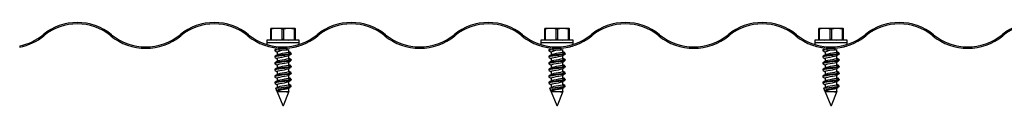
# Model space of a CAD drawing. Header units: inches. Extents: x -14.6 to 29, y 0.4 to 25.5.
# Tile 1 of 12: x -14.6 to 0.4, y 18.2 to 19.5. Entities that reach past the tile are written whole.
import ezdxf

# ---------------------------------------------------------------- set-up
doc = ezdxf.new("R2010")
doc.units = ezdxf.units.IN
doc.header["$MEASUREMENT"] = 0

msp = doc.modelspace()

# ---------------------------------------------------------------- linework, layer by layer
at = {"color": 7, "linetype": 'Continuous', "lineweight": 25}
for p, q in [((-10.80068933, 19.37241473), (-10.79915169, 19.38360907)), ((-10.79194369, 19.37241473), (-10.80068933, 19.37241473)), ((-10.80068933, 19.21380342), (-10.80068933, 19.37241473)), ((-10.7079644, 19.38360907), (-10.79915169, 19.38360907)), ((-10.79194369, 19.37241473), (-10.79194369, 19.21380342)), ((-10.52048754, 19.38360907), (-10.7079644, 19.38360907)), ((-10.60600447, 19.37241473), (-10.62398511, 19.37241473)), ((-10.62398511, 19.21380342), (-10.62398511, 19.37241473)), ((-10.60600447, 19.37241473), (-10.60600447, 19.21380342)), ((-10.43497062, 19.37241473), (-10.52048754, 19.38360907)), ((-10.42419798, 19.38360907), (-10.52048754, 19.38360907)), ((-10.43497062, 19.21380342), (-10.43497062, 19.37241473)), ((-10.42573562, 19.37241473), (-10.43497062, 19.37241473)), ((-10.42573562, 19.37241473), (-10.42573562, 19.21380342)), ((-10.42266033, 19.37241473), (-10.42419798, 19.38360907)), ((-10.42266033, 19.21380342), (-10.42266033, 19.37241473)), ((-6.60068933, 19.37241473), (-6.59915169, 19.38360907)), ((-6.59194369, 19.37241473), (-6.60068933, 19.37241473)), ((-6.60068933, 19.21380342), (-6.60068933, 19.37241473)), ((-6.5079644, 19.38360907), (-6.59915169, 19.38360907)), ((-6.59194369, 19.37241473), (-6.59194369, 19.21380342)), ((-6.32048754, 19.38360907), (-6.5079644, 19.38360907)), ((-6.40600447, 19.37241473), (-6.42398511, 19.37241473)), ((-6.42398511, 19.21380342), (-6.42398511, 19.37241473)), ((-6.40600447, 19.37241473), (-6.40600447, 19.21380342)), ((-6.23497062, 19.37241473), (-6.32048754, 19.38360907)), ((-6.22419798, 19.38360907), (-6.32048754, 19.38360907)), ((-6.23497062, 19.21380342), (-6.23497062, 19.37241473)), ((-6.22573562, 19.37241473), (-6.23497062, 19.37241473)), ((-6.22573562, 19.37241473), (-6.22573562, 19.21380342)), ((-6.22266033, 19.37241473), (-6.22419798, 19.38360907)), ((-6.22266033, 19.21380342), (-6.22266033, 19.37241473)), ((-2.40068933, 19.37241473), (-2.39915169, 19.38360907)), ((-2.39194369, 19.37241473), (-2.40068933, 19.37241473)), ((-2.40068933, 19.21380342), (-2.40068933, 19.37241473)), ((-2.3079644, 19.38360907), (-2.39915169, 19.38360907)), ((-2.39194369, 19.37241473), (-2.39194369, 19.21380342)), ((-2.12048754, 19.38360907), (-2.3079644, 19.38360907)), ((-2.20600447, 19.37241473), (-2.22398511, 19.37241473)), ((-2.22398511, 19.21380342), (-2.22398511, 19.37241473)), ((-2.20600447, 19.37241473), (-2.20600447, 19.21380342)), ((-2.03497062, 19.37241473), (-2.12048754, 19.38360907)), ((-2.02419798, 19.38360907), (-2.12048754, 19.38360907)), ((-2.03497062, 19.21380342), (-2.03497062, 19.37241473)), ((-2.02573562, 19.37241473), (-2.03497062, 19.37241473)), ((-2.02573562, 19.37241473), (-2.02573562, 19.21380342)), ((-2.02266033, 19.37241473), (-2.02419798, 19.38360907)), ((-2.02266033, 19.21380342), (-2.02266033, 19.37241473)), ((-10.85802695, 19.20260907), (-10.85802695, 19.1690424)), ((-10.73818757, 19.20260907), (-10.85802695, 19.20260907)), ((-10.85802695, 19.1690424), (-10.40028918, 19.1690424)), ((-10.85802695, 19.1689424), (-10.85802695, 19.13567784)), ((-10.85802695, 19.1689424), (-10.40028918, 19.1689424)), ((-10.79194369, 19.21380342), (-10.80068933, 19.21380342)), ((-10.36532272, 19.20260907), (-10.73818757, 19.20260907)), ((-10.60600447, 19.21380342), (-10.62398511, 19.21380342)), ((-10.60600447, 19.21380342), (-10.52048754, 19.20260907)), ((-10.52092483, 19.1689424), (-10.52092483, 19.1690424)), ((-10.42573562, 19.21380342), (-10.43497062, 19.21380342)), ((-10.40028918, 19.1690424), (-10.36532272, 19.1690424)), ((-10.40028918, 19.1689424), (-10.36532272, 19.1689424)), ((-10.36532272, 19.1690424), (-10.36532272, 19.20260907)), ((-10.36532272, 19.13806567), (-10.36532272, 19.1689424)), ((-6.65802695, 19.20260907), (-6.65802695, 19.1690424)), ((-6.53818757, 19.20260907), (-6.65802695, 19.20260907)), ((-6.65802695, 19.1690424), (-6.20028918, 19.1690424)), ((-6.65802695, 19.1689424), (-6.65802695, 19.13567784)), ((-6.65802695, 19.1689424), (-6.20028918, 19.1689424)), ((-6.59194369, 19.21380342), (-6.60068933, 19.21380342)), ((-6.16532272, 19.20260907), (-6.53818757, 19.20260907)), ((-6.40600447, 19.21380342), (-6.42398511, 19.21380342)), ((-6.40600447, 19.21380342), (-6.32048754, 19.20260907)), ((-6.32092483, 19.1689424), (-6.32092483, 19.1690424)), ((-6.22573562, 19.21380342), (-6.23497062, 19.21380342)), ((-6.20028918, 19.1690424), (-6.16532272, 19.1690424)), ((-6.20028918, 19.1689424), (-6.16532272, 19.1689424)), ((-6.16532272, 19.1690424), (-6.16532272, 19.20260907)), ((-6.16532272, 19.13806567), (-6.16532272, 19.1689424)), ((-2.45802695, 19.20260907), (-2.45802695, 19.1690424)), ((-2.33818757, 19.20260907), (-2.45802695, 19.20260907)), ((-2.45802695, 19.1690424), (-2.00028918, 19.1690424)), ((-2.45802695, 19.1689424), (-2.45802695, 19.13567784)), ((-2.45802695, 19.1689424), (-2.00028918, 19.1689424)), ((-2.39194369, 19.21380342), (-2.40068933, 19.21380342)), ((-1.96532272, 19.20260907), (-2.33818757, 19.20260907)), ((-2.20600447, 19.21380342), (-2.22398511, 19.21380342)), ((-2.20600447, 19.21380342), (-2.12048754, 19.20260907)), ((-2.12092483, 19.1689424), (-2.12092483, 19.1690424)), ((-2.02573562, 19.21380342), (-2.03497062, 19.21380342)), ((-2.00028918, 19.1690424), (-1.96532272, 19.1690424)), ((-2.00028918, 19.1689424), (-1.96532272, 19.1689424)), ((-1.96532272, 19.1690424), (-1.96532272, 19.20260907)), ((-1.96532272, 19.13806567), (-1.96532272, 19.1689424)), ((-14.64799422, 19.1165064), (-14.64799422, 19.09609511)), ((-10.85802695, 19.1147853), (-10.85802695, 19.11241072)), ((-10.73717483, 19.05493364), (-10.73717483, 19.04243364)), ((-10.73577522, 19.03996947), (-10.73239766, 19.03871207)), ((-10.73332368, 19.05889448), (-10.73531473, 19.05780889)), ((-10.72533579, 19.06324974), (-10.73249224, 19.05934781)), ((-10.70242483, 19.02237072), (-10.70242483, 18.97749932)), ((-10.67417483, 19.07726915), (-10.67417483, 19.05721478)), ((-10.54917483, 19.05726813), (-10.54917483, 19.07732394)), ((-10.52092483, 19.02499656), (-10.52092483, 19.059821)), ((-10.36532272, 19.11236629), (-10.36532272, 19.11711162)), ((-6.65802695, 19.1147853), (-6.65802695, 19.11241072)), ((-6.53717483, 19.05493364), (-6.53717483, 19.04243364)), ((-6.53577522, 19.03996947), (-6.53239766, 19.03871207)), ((-6.53332368, 19.05889448), (-6.53531473, 19.05780889)), ((-6.52533579, 19.06324974), (-6.53249224, 19.05934781)), ((-6.50242483, 19.02237072), (-6.50242483, 18.97749932)), ((-6.47417483, 19.07726915), (-6.47417483, 19.05721478)), ((-6.34917483, 19.05726813), (-6.34917483, 19.07732394)), ((-6.32092483, 19.02499656), (-6.32092483, 19.059821)), ((-6.16532272, 19.11236629), (-6.16532272, 19.11711162)), ((-2.45802695, 19.1147853), (-2.45802695, 19.11241072)), ((-2.33717483, 19.05493364), (-2.33717483, 19.04243364)), ((-2.33577522, 19.03996947), (-2.33239766, 19.03871207)), ((-2.33332368, 19.05889448), (-2.33531473, 19.05780889)), ((-2.32533579, 19.06324974), (-2.33249224, 19.05934781)), ((-2.30242483, 19.02237072), (-2.30242483, 18.97749932)), ((-2.27417483, 19.07726915), (-2.27417483, 19.05721478)), ((-2.14917483, 19.05726813), (-2.14917483, 19.07732394)), ((-2.12092483, 19.02499656), (-2.12092483, 19.059821)), ((-1.96532272, 19.11236629), (-1.96532272, 19.11711162)), ((-10.73717483, 18.95493364), (-10.73717483, 18.94243364)), ((-10.73577522, 18.93996947), (-10.73337983, 18.93907772)), ((-10.70242483, 18.92237072), (-10.70242483, 18.87749932)), ((-10.50398792, 18.99635907), (-10.53380561, 19.01642199)), ((-10.53380561, 18.96379615), (-10.50398792, 18.98385907)), ((-10.53380561, 18.96379615), (-10.52531473, 18.96816753)), ((-10.50398792, 18.89635907), (-10.53380561, 18.91642199)), ((-10.53380561, 18.86379615), (-10.50398792, 18.88385907)), ((-10.52092483, 18.92499656), (-10.52092483, 18.96990463)), ((-10.52092483, 18.82499656), (-10.52092483, 18.87174727)), ((-10.4880442, 18.8912006), (-10.48617993, 18.89230404)), ((-10.48617483, 18.99243364), (-10.48617483, 19.00493364)), ((-10.48617483, 18.89243364), (-10.48617483, 18.90493364)), ((-6.53717483, 18.95493364), (-6.53717483, 18.94243364)), ((-6.53577522, 18.93996947), (-6.53337983, 18.93907772)), ((-6.50242483, 18.92237072), (-6.50242483, 18.87749932)), ((-6.30398792, 18.99635907), (-6.33380561, 19.01642199)), ((-6.33380561, 18.96379615), (-6.30398792, 18.98385907)), ((-6.33380561, 18.96379615), (-6.32531473, 18.96816753)), ((-6.30398792, 18.89635907), (-6.33380561, 18.91642199)), ((-6.33380561, 18.86379615), (-6.30398792, 18.88385907)), ((-6.32092483, 18.92499656), (-6.32092483, 18.96990463)), ((-6.32092483, 18.82499656), (-6.32092483, 18.87174727)), ((-6.2880442, 18.8912006), (-6.28617993, 18.89230404)), ((-6.28617483, 18.99243364), (-6.28617483, 19.00493364)), ((-6.28617483, 18.89243364), (-6.28617483, 18.90493364)), ((-2.33717483, 18.95493364), (-2.33717483, 18.94243364)), ((-2.33577522, 18.93996947), (-2.33337983, 18.93907772)), ((-2.30242483, 18.92237072), (-2.30242483, 18.87749932)), ((-2.10398792, 18.99635907), (-2.13380561, 19.01642199)), ((-2.13380561, 18.96379615), (-2.10398792, 18.98385907)), ((-2.13380561, 18.96379615), (-2.12531473, 18.96816753)), ((-2.10398792, 18.89635907), (-2.13380561, 18.91642199)), ((-2.13380561, 18.86379615), (-2.10398792, 18.88385907)), ((-2.12092483, 18.92499656), (-2.12092483, 18.96990463)), ((-2.12092483, 18.82499656), (-2.12092483, 18.87174727)), ((-2.0880442, 18.8912006), (-2.08617993, 18.89230404)), ((-2.08617483, 18.99243364), (-2.08617483, 19.00493364)), ((-2.08617483, 18.89243364), (-2.08617483, 18.90493364)), ((-10.73717483, 18.85493364), (-10.73717483, 18.84243364)), ((-10.73717483, 18.75493364), (-10.73717483, 18.74243364)), ((-10.73577522, 18.83996947), (-10.73337983, 18.83907772)), ((-10.73577522, 18.73996947), (-10.73337983, 18.73907772)), ((-10.70242483, 18.82237072), (-10.70242483, 18.77749932)), ((-10.70242483, 18.72237072), (-10.70242483, 18.67749932)), ((-10.50398792, 18.79635907), (-10.53380561, 18.81642199)), ((-10.53380561, 18.76379615), (-10.50398792, 18.78385907)), ((-10.50398792, 18.69635907), (-10.53380561, 18.71642199)), ((-10.52092483, 18.72499656), (-10.52092483, 18.77174727)), ((-10.4880442, 18.7912006), (-10.48617993, 18.79230404)), ((-10.48617483, 18.79243364), (-10.48617483, 18.80493364)), ((-6.53717483, 18.85493364), (-6.53717483, 18.84243364)), ((-6.53717483, 18.75493364), (-6.53717483, 18.74243364)), ((-6.53577522, 18.83996947), (-6.53337983, 18.83907772)), ((-6.53577522, 18.73996947), (-6.53337983, 18.73907772)), ((-6.50242483, 18.82237072), (-6.50242483, 18.77749932)), ((-6.50242483, 18.72237072), (-6.50242483, 18.67749932)), ((-6.30398792, 18.79635907), (-6.33380561, 18.81642199)), ((-6.33380561, 18.76379615), (-6.30398792, 18.78385907)), ((-6.30398792, 18.69635907), (-6.33380561, 18.71642199)), ((-6.32092483, 18.72499656), (-6.32092483, 18.77174727)), ((-6.2880442, 18.7912006), (-6.28617993, 18.79230404)), ((-6.28617483, 18.79243364), (-6.28617483, 18.80493364)), ((-2.33717483, 18.85493364), (-2.33717483, 18.84243364)), ((-2.33717483, 18.75493364), (-2.33717483, 18.74243364)), ((-2.33577522, 18.83996947), (-2.33337983, 18.83907772)), ((-2.33577522, 18.73996947), (-2.33337983, 18.73907772)), ((-2.30242483, 18.82237072), (-2.30242483, 18.77749932)), ((-2.30242483, 18.72237072), (-2.30242483, 18.67749932)), ((-2.10398792, 18.79635907), (-2.13380561, 18.81642199)), ((-2.13380561, 18.76379615), (-2.10398792, 18.78385907)), ((-2.10398792, 18.69635907), (-2.13380561, 18.71642199)), ((-2.12092483, 18.72499656), (-2.12092483, 18.77174727)), ((-2.0880442, 18.7912006), (-2.08617993, 18.79230404)), ((-2.08617483, 18.79243364), (-2.08617483, 18.80493364)), ((-10.73717483, 18.65493364), (-10.73717483, 18.64243364)), ((-10.73577522, 18.63996947), (-10.73337983, 18.63907772)), ((-10.70242483, 18.62237072), (-10.70242483, 18.57749932)), ((-10.53380561, 18.66379615), (-10.50398792, 18.68385907)), ((-10.50398792, 18.59635907), (-10.53380561, 18.61642199)), ((-10.53380561, 18.56379615), (-10.50398792, 18.58385907)), ((-10.52092483, 18.62499656), (-10.52092483, 18.67174727)), ((-10.52092483, 18.52499656), (-10.52092483, 18.57174727)), ((-10.4880442, 18.6912006), (-10.48617993, 18.69230404)), ((-10.4880442, 18.5912006), (-10.48617993, 18.59230404)), ((-10.48617483, 18.69243364), (-10.48617483, 18.70493364)), ((-10.48617483, 18.59243364), (-10.48617483, 18.60493364)), ((-6.53717483, 18.65493364), (-6.53717483, 18.64243364)), ((-6.53577522, 18.63996947), (-6.53337983, 18.63907772)), ((-6.50242483, 18.62237072), (-6.50242483, 18.57749932)), ((-6.33380561, 18.66379615), (-6.30398792, 18.68385907)), ((-6.30398792, 18.59635907), (-6.33380561, 18.61642199)), ((-6.33380561, 18.56379615), (-6.30398792, 18.58385907)), ((-6.32092483, 18.62499656), (-6.32092483, 18.67174727)), ((-6.32092483, 18.52499656), (-6.32092483, 18.57174727)), ((-6.2880442, 18.6912006), (-6.28617993, 18.69230404)), ((-6.2880442, 18.5912006), (-6.28617993, 18.59230404)), ((-6.28617483, 18.69243364), (-6.28617483, 18.70493364)), ((-6.28617483, 18.59243364), (-6.28617483, 18.60493364)), ((-2.33717483, 18.65493364), (-2.33717483, 18.64243364)), ((-2.33577522, 18.63996947), (-2.33337983, 18.63907772)), ((-2.30242483, 18.62237072), (-2.30242483, 18.57749932)), ((-2.13380561, 18.66379615), (-2.10398792, 18.68385907)), ((-2.10398792, 18.59635907), (-2.13380561, 18.61642199)), ((-2.13380561, 18.56379615), (-2.10398792, 18.58385907)), ((-2.12092483, 18.62499656), (-2.12092483, 18.67174727)), ((-2.12092483, 18.52499656), (-2.12092483, 18.57174727)), ((-2.0880442, 18.6912006), (-2.08617993, 18.69230404)), ((-2.0880442, 18.5912006), (-2.08617993, 18.59230404)), ((-2.08617483, 18.69243364), (-2.08617483, 18.70493364)), ((-2.08617483, 18.59243364), (-2.08617483, 18.60493364)), ((-10.73717483, 18.55493364), (-10.73717483, 18.54243364)), ((-10.73577522, 18.53996947), (-10.73337983, 18.53907772)), ((-10.72424111, 18.46229702), (-10.70914395, 18.42584927)), ((-10.70242483, 18.52237072), (-10.70242483, 18.47749932)), ((-10.70242483, 18.42237072), (-10.70242483, 18.40962788)), ((-10.60667483, 18.20260907), (-10.51599088, 18.42153951)), ((-10.53380561, 18.41642199), (-10.56040564, 18.40962788)), ((-10.50398792, 18.49635907), (-10.53380561, 18.51642199)), ((-10.53380561, 18.46379615), (-10.50850172, 18.48082195)), ((-10.53185687, 18.41511078), (-10.53380561, 18.41642199)), ((-10.52092483, 18.42499656), (-10.52092483, 18.47174727)), ((-10.50398792, 18.49635907), (-10.51789274, 18.49352181)), ((-10.51789274, 18.49352181), (-10.48617483, 18.49352181)), ((-10.48990635, 18.49009841), (-10.48617993, 18.49230404)), ((-10.48692401, 18.49171314), (-10.48617483, 18.49352181)), ((-10.48617483, 18.49352181), (-10.48617483, 18.50493364)), ((-6.53717483, 18.55493364), (-6.53717483, 18.54243364)), ((-6.53577522, 18.53996947), (-6.53337983, 18.53907772)), ((-6.52424111, 18.46229702), (-6.50914395, 18.42584927)), ((-6.50242483, 18.52237072), (-6.50242483, 18.47749932)), ((-6.50242483, 18.42237072), (-6.50242483, 18.40962788)), ((-6.40667483, 18.20260907), (-6.31599088, 18.42153951)), ((-6.33380561, 18.41642199), (-6.36040564, 18.40962788)), ((-6.30398792, 18.49635907), (-6.33380561, 18.51642199)), ((-6.33380561, 18.46379615), (-6.30850172, 18.48082195)), ((-6.33185687, 18.41511078), (-6.33380561, 18.41642199)), ((-6.32092483, 18.42499656), (-6.32092483, 18.47174727)), ((-6.30398792, 18.49635907), (-6.31789274, 18.49352181)), ((-6.31789274, 18.49352181), (-6.28617483, 18.49352181)), ((-6.28990635, 18.49009841), (-6.28617993, 18.49230404)), ((-6.28692401, 18.49171314), (-6.28617483, 18.49352181)), ((-6.28617483, 18.49352181), (-6.28617483, 18.50493364)), ((-2.33717483, 18.55493364), (-2.33717483, 18.54243364)), ((-2.33577522, 18.53996947), (-2.33337983, 18.53907772)), ((-2.32424111, 18.46229702), (-2.30914395, 18.42584927)), ((-2.30242483, 18.52237072), (-2.30242483, 18.47749932)), ((-2.30242483, 18.42237072), (-2.30242483, 18.40962788)), ((-2.20667483, 18.20260907), (-2.11599088, 18.42153951)), ((-2.13380561, 18.41642199), (-2.16040564, 18.40962788)), ((-2.10398792, 18.49635907), (-2.13380561, 18.51642199)), ((-2.13380561, 18.46379615), (-2.10850172, 18.48082195)), ((-2.13185687, 18.41511078), (-2.13380561, 18.41642199)), ((-2.12092483, 18.42499656), (-2.12092483, 18.47174727)), ((-2.10398792, 18.49635907), (-2.11789274, 18.49352181)), ((-2.11789274, 18.49352181), (-2.08617483, 18.49352181)), ((-2.08990635, 18.49009841), (-2.08617993, 18.49230404)), ((-2.08692401, 18.49171314), (-2.08617483, 18.49352181)), ((-2.08617483, 18.49352181), (-2.08617483, 18.50493364)), ((-10.70242483, 18.40962788), (-10.61667483, 18.20260907)), ((-10.56040564, 18.40962788), (-10.70242483, 18.40962788)), ((-6.50242483, 18.40962788), (-6.41667483, 18.20260907)), ((-6.36040564, 18.40962788), (-6.50242483, 18.40962788)), ((-2.30242483, 18.40962788), (-2.21667483, 18.20260907)), ((-2.16040564, 18.40962788), (-2.30242483, 18.40962788)), ((-10.61667483, 18.20260907), (-10.60667483, 18.20260907)), ((-6.41667483, 18.20260907), (-6.40667483, 18.20260907)), ((-2.21667483, 18.20260907), (-2.20667483, 18.20260907))]:
    msp.add_line(p, q, dxfattribs=at)
at = {"color": 7, "linetype": 'Continuous', "lineweight": 25, "flags": 128}
for points in [[(-10.7079644, 19.38360907), (-10.76400971, 19.37845598), (-10.79194369, 19.37241473)], [(-10.62398511, 19.37241473), (-10.63864389, 19.37583866), (-10.7079644, 19.38360907)], [(-10.52048754, 19.38360907), (-10.56866113, 19.37990769), (-10.60600447, 19.37241473)], [(-10.42419798, 19.38360907), (-10.42506416, 19.37990769), (-10.42573562, 19.37241473)], [(-6.5079644, 19.38360907), (-6.56400971, 19.37845598), (-6.59194369, 19.37241473)], [(-6.42398511, 19.37241473), (-6.43864389, 19.37583866), (-6.5079644, 19.38360907)], [(-6.32048754, 19.38360907), (-6.36866113, 19.37990769), (-6.40600447, 19.37241473)], [(-6.22419798, 19.38360907), (-6.22506416, 19.37990769), (-6.22573562, 19.37241473)], [(-2.3079644, 19.38360907), (-2.36400971, 19.37845598), (-2.39194369, 19.37241473)], [(-2.22398511, 19.37241473), (-2.23864389, 19.37583866), (-2.3079644, 19.38360907)], [(-2.12048754, 19.38360907), (-2.16866113, 19.37990769), (-2.20600447, 19.37241473)], [(-2.02419798, 19.38360907), (-2.02506416, 19.37990769), (-2.02573562, 19.37241473)], [(-10.79194369, 19.21380342), (-10.76400971, 19.20776217), (-10.7079644, 19.20260907)], [(-10.7079644, 19.20260907), (-10.63864389, 19.21037949), (-10.62398511, 19.21380342)], [(-6.59194369, 19.21380342), (-6.56400971, 19.20776217), (-6.5079644, 19.20260907)], [(-6.5079644, 19.20260907), (-6.43864389, 19.21037949), (-6.42398511, 19.21380342)], [(-2.39194369, 19.21380342), (-2.36400971, 19.20776217), (-2.3079644, 19.20260907)], [(-2.3079644, 19.20260907), (-2.23864389, 19.21037949), (-2.22398511, 19.21380342)], [(-10.36552935, 19.11236629), (-10.36806106, 19.11158292), (-10.37737707, 19.10877762), (-10.39239594, 19.10450438), (-10.41350006, 19.0990116), (-10.44012408, 19.09291841), (-10.47231434, 19.08676985), (-10.50833466, 19.08143677), (-10.54865784, 19.07736791), (-10.58864563, 19.0752886), (-10.63057398, 19.07518409), (-10.6694322, 19.07698364), (-10.70774985, 19.08055629), (-10.74274825, 19.08539937), (-10.77509502, 19.09124063), (-10.80327235, 19.09742027), (-10.82679229, 19.10337425), (-10.84386409, 19.10815921), (-10.85461929, 19.11137739), (-10.85802575, 19.11242989), (-10.85796371, 19.11241072)], [(-10.72381219, 19.06240901), (-10.73325309, 19.05907948), (-10.73483499, 19.05493364)], [(-10.68219434, 19.05790325), (-10.7147316, 19.05200002), (-10.73325309, 19.04657948), (-10.73483499, 19.04243364)], [(-10.73398577, 19.03871473), (-10.71586622, 19.0279592), (-10.70242483, 19.01989453)], [(-10.72495193, 19.06256186), (-10.725746, 19.06266903), (-10.72381219, 19.06240901)], [(-10.72381219, 19.06240901), (-10.69988527, 19.05956487), (-10.68219434, 19.05790325)], [(-10.5226168, 19.02499656), (-10.5219369, 19.02253239), (-10.53380561, 19.01642199)], [(-10.4892669, 19.00862419), (-10.506798, 19.01903181), (-10.52092483, 19.02748396)], [(-6.16552935, 19.11236629), (-6.16806106, 19.11158292), (-6.17737707, 19.10877762), (-6.19239594, 19.10450438), (-6.21350006, 19.0990116), (-6.24012408, 19.09291841), (-6.27231434, 19.08676985), (-6.30833466, 19.08143677), (-6.34865784, 19.07736791), (-6.38864563, 19.0752886), (-6.43057398, 19.07518409), (-6.4694322, 19.07698364), (-6.50774985, 19.08055629), (-6.54274825, 19.08539937), (-6.57509502, 19.09124063), (-6.60327235, 19.09742027), (-6.62679229, 19.10337425), (-6.64386409, 19.10815921), (-6.65461929, 19.11137739), (-6.65802575, 19.11242989), (-6.65796371, 19.11241072)], [(-6.52381219, 19.06240901), (-6.53325309, 19.05907948), (-6.53483499, 19.05493364)], [(-6.48219434, 19.05790325), (-6.5147316, 19.05200002), (-6.53325309, 19.04657948), (-6.53483499, 19.04243364)], [(-6.53398577, 19.03871473), (-6.51586622, 19.0279592), (-6.50242483, 19.01989453)], [(-6.52495193, 19.06256186), (-6.525746, 19.06266903), (-6.52381219, 19.06240901)], [(-6.52381219, 19.06240901), (-6.49988527, 19.05956487), (-6.48219434, 19.05790325)], [(-6.3226168, 19.02499656), (-6.3219369, 19.02253239), (-6.33380561, 19.01642199)], [(-6.2892669, 19.00862419), (-6.306798, 19.01903181), (-6.32092483, 19.02748396)], [(-1.96552935, 19.11236629), (-1.96806106, 19.11158292), (-1.97737707, 19.10877762), (-1.99239594, 19.10450438), (-2.01350006, 19.0990116), (-2.04012408, 19.09291841), (-2.07231434, 19.08676985), (-2.10833466, 19.08143677), (-2.14865784, 19.07736791), (-2.18864563, 19.0752886), (-2.23057398, 19.07518409), (-2.2694322, 19.07698364), (-2.30774985, 19.08055629), (-2.34274825, 19.08539937), (-2.37509502, 19.09124063), (-2.40327235, 19.09742027), (-2.42679229, 19.10337425), (-2.44386409, 19.10815921), (-2.45461929, 19.11137739), (-2.45802575, 19.11242989), (-2.45796371, 19.11241072)], [(-2.32381219, 19.06240901), (-2.33325309, 19.05907948), (-2.33483499, 19.05493364)], [(-2.28219434, 19.05790325), (-2.3147316, 19.05200002), (-2.33325309, 19.04657948), (-2.33483499, 19.04243364)], [(-2.33398577, 19.03871473), (-2.31586622, 19.0279592), (-2.30242483, 19.01989453)], [(-2.32495193, 19.06256186), (-2.325746, 19.06266903), (-2.32381219, 19.06240901)], [(-2.32381219, 19.06240901), (-2.29988527, 19.05956487), (-2.28219434, 19.05790325)], [(-2.1226168, 19.02499656), (-2.1219369, 19.02253239), (-2.13380561, 19.01642199)], [(-2.0892669, 19.00862419), (-2.106798, 19.01903181), (-2.12092483, 19.02748396)], [(-10.50398792, 18.99635907), (-10.53655961, 18.99024867), (-10.5816574, 18.98363866), (-10.62951921, 18.97779777), (-10.67612465, 18.97135907), (-10.71272284, 18.96492037), (-10.73325309, 18.95907948), (-10.73483499, 18.95493364)], [(-10.50398792, 18.98385907), (-10.53655961, 18.97774867), (-10.5816574, 18.97113866), (-10.62951921, 18.96529777), (-10.67612465, 18.95885907), (-10.71272284, 18.95242037), (-10.73325309, 18.94657948), (-10.73483499, 18.94243364)], [(-10.50398792, 18.89635907), (-10.53655961, 18.89024867), (-10.5816574, 18.88363866), (-10.62951921, 18.87779777), (-10.67612465, 18.87135907), (-10.71272284, 18.86492037), (-10.73325309, 18.85907948), (-10.73483499, 18.85493364)], [(-10.50398792, 18.88385907), (-10.53655961, 18.87774867), (-10.5816574, 18.87113866), (-10.62951921, 18.86529777), (-10.67612465, 18.85885907), (-10.71272284, 18.85242037), (-10.73325309, 18.84657948), (-10.73483499, 18.84243364)], [(-10.73457578, 18.93907491), (-10.7167621, 18.92849305), (-10.70242483, 18.91990446)], [(-10.69828884, 18.97997884), (-10.71619401, 18.96924472), (-10.73429551, 18.95849743)], [(-10.69828884, 18.87997884), (-10.71619401, 18.86924472), (-10.73429551, 18.85849743)], [(-10.70073287, 18.92237072), (-10.69958899, 18.92651656), (-10.68474341, 18.93235745), (-10.65827898, 18.93879615), (-10.62457824, 18.94523485), (-10.589969, 18.95107574), (-10.55735845, 18.95768575), (-10.53380561, 18.96379615)], [(-10.53380561, 19.01642199), (-10.55735845, 19.01031159), (-10.589969, 19.00370158), (-10.62457824, 18.99786069), (-10.65827898, 18.99142199), (-10.68474341, 18.98498329), (-10.69822566, 18.9796788)], [(-10.53380561, 18.91642199), (-10.55735845, 18.91031159), (-10.589969, 18.90370158), (-10.62457824, 18.89786069), (-10.65827898, 18.89142199), (-10.68474341, 18.88498329), (-10.69822566, 18.8796788)], [(-10.5226168, 18.92499656), (-10.5219369, 18.92253239), (-10.53380561, 18.91642199)], [(-10.53380561, 18.86379615), (-10.5219369, 18.86990655), (-10.52244167, 18.87173598)], [(-10.52422288, 18.96793004), (-10.50672449, 18.97840658), (-10.48907331, 18.98888738)], [(-10.52100262, 18.87170126), (-10.50358419, 18.88200262), (-10.49444647, 18.88741116)], [(-10.48939131, 18.90869622), (-10.50710954, 18.91921791), (-10.52092483, 18.92749912)], [(-10.48851468, 19.00493364), (-10.48757445, 19.00246947), (-10.50398792, 18.99635907)], [(-10.48851468, 18.99243364), (-10.48757445, 18.98996947), (-10.50398792, 18.98385907)], [(-10.48851468, 18.90493364), (-10.48757445, 18.90246947), (-10.50398792, 18.89635907)], [(-10.48851468, 18.89243364), (-10.48757445, 18.88996947), (-10.50398792, 18.88385907)], [(-6.30398792, 18.99635907), (-6.33655961, 18.99024867), (-6.3816574, 18.98363866), (-6.42951921, 18.97779777), (-6.47612465, 18.97135907), (-6.51272284, 18.96492037), (-6.53325309, 18.95907948), (-6.53483499, 18.95493364)], [(-6.30398792, 18.98385907), (-6.33655961, 18.97774867), (-6.3816574, 18.97113866), (-6.42951921, 18.96529777), (-6.47612465, 18.95885907), (-6.51272284, 18.95242037), (-6.53325309, 18.94657948), (-6.53483499, 18.94243364)], [(-6.30398792, 18.89635907), (-6.33655961, 18.89024867), (-6.3816574, 18.88363866), (-6.42951921, 18.87779777), (-6.47612465, 18.87135907), (-6.51272284, 18.86492037), (-6.53325309, 18.85907948), (-6.53483499, 18.85493364)], [(-6.30398792, 18.88385907), (-6.33655961, 18.87774867), (-6.3816574, 18.87113866), (-6.42951921, 18.86529777), (-6.47612465, 18.85885907), (-6.51272284, 18.85242037), (-6.53325309, 18.84657948), (-6.53483499, 18.84243364)], [(-6.53457578, 18.93907491), (-6.5167621, 18.92849305), (-6.50242483, 18.91990446)], [(-6.49828884, 18.97997884), (-6.51619401, 18.96924472), (-6.53429551, 18.95849743)], [(-6.49828884, 18.87997884), (-6.51619401, 18.86924472), (-6.53429551, 18.85849743)], [(-6.50073287, 18.92237072), (-6.49958899, 18.92651656), (-6.48474341, 18.93235745), (-6.45827898, 18.93879615), (-6.42457824, 18.94523485), (-6.389969, 18.95107574), (-6.35735845, 18.95768575), (-6.33380561, 18.96379615)], [(-6.33380561, 19.01642199), (-6.35735845, 19.01031159), (-6.389969, 19.00370158), (-6.42457824, 18.99786069), (-6.45827898, 18.99142199), (-6.48474341, 18.98498329), (-6.49822566, 18.9796788)], [(-6.33380561, 18.91642199), (-6.35735845, 18.91031159), (-6.389969, 18.90370158), (-6.42457824, 18.89786069), (-6.45827898, 18.89142199), (-6.48474341, 18.88498329), (-6.49822566, 18.8796788)], [(-6.3226168, 18.92499656), (-6.3219369, 18.92253239), (-6.33380561, 18.91642199)], [(-6.33380561, 18.86379615), (-6.3219369, 18.86990655), (-6.32244167, 18.87173598)], [(-6.32422288, 18.96793004), (-6.30672449, 18.97840658), (-6.28907331, 18.98888738)], [(-6.32100262, 18.87170126), (-6.30358419, 18.88200262), (-6.29444647, 18.88741116)], [(-6.28939131, 18.90869622), (-6.30710954, 18.91921791), (-6.32092483, 18.92749912)], [(-6.28851468, 19.00493364), (-6.28757445, 19.00246947), (-6.30398792, 18.99635907)], [(-6.28851468, 18.99243364), (-6.28757445, 18.98996947), (-6.30398792, 18.98385907)], [(-6.28851468, 18.90493364), (-6.28757445, 18.90246947), (-6.30398792, 18.89635907)], [(-6.28851468, 18.89243364), (-6.28757445, 18.88996947), (-6.30398792, 18.88385907)], [(-2.10398792, 18.99635907), (-2.13655961, 18.99024867), (-2.1816574, 18.98363866), (-2.22951921, 18.97779777), (-2.27612465, 18.97135907), (-2.31272284, 18.96492037), (-2.33325309, 18.95907948), (-2.33483499, 18.95493364)], [(-2.10398792, 18.98385907), (-2.13655961, 18.97774867), (-2.1816574, 18.97113866), (-2.22951921, 18.96529777), (-2.27612465, 18.95885907), (-2.31272284, 18.95242037), (-2.33325309, 18.94657948), (-2.33483499, 18.94243364)], [(-2.10398792, 18.89635907), (-2.13655961, 18.89024867), (-2.1816574, 18.88363866), (-2.22951921, 18.87779777), (-2.27612465, 18.87135907), (-2.31272284, 18.86492037), (-2.33325309, 18.85907948), (-2.33483499, 18.85493364)], [(-2.10398792, 18.88385907), (-2.13655961, 18.87774867), (-2.1816574, 18.87113866), (-2.22951921, 18.86529777), (-2.27612465, 18.85885907), (-2.31272284, 18.85242037), (-2.33325309, 18.84657948), (-2.33483499, 18.84243364)], [(-2.33457578, 18.93907491), (-2.3167621, 18.92849305), (-2.30242483, 18.91990446)], [(-2.29828884, 18.97997884), (-2.31619401, 18.96924472), (-2.33429551, 18.95849743)], [(-2.29828884, 18.87997884), (-2.31619401, 18.86924472), (-2.33429551, 18.85849743)], [(-2.30073287, 18.92237072), (-2.29958899, 18.92651656), (-2.28474341, 18.93235745), (-2.25827898, 18.93879615), (-2.22457824, 18.94523485), (-2.189969, 18.95107574), (-2.15735845, 18.95768575), (-2.13380561, 18.96379615)], [(-2.13380561, 19.01642199), (-2.15735845, 19.01031159), (-2.189969, 19.00370158), (-2.22457824, 18.99786069), (-2.25827898, 18.99142199), (-2.28474341, 18.98498329), (-2.29822566, 18.9796788)], [(-2.13380561, 18.91642199), (-2.15735845, 18.91031159), (-2.189969, 18.90370158), (-2.22457824, 18.89786069), (-2.25827898, 18.89142199), (-2.28474341, 18.88498329), (-2.29822566, 18.8796788)], [(-2.1226168, 18.92499656), (-2.1219369, 18.92253239), (-2.13380561, 18.91642199)], [(-2.13380561, 18.86379615), (-2.1219369, 18.86990655), (-2.12244167, 18.87173598)], [(-2.12422288, 18.96793004), (-2.10672449, 18.97840658), (-2.08907331, 18.98888738)], [(-2.12100262, 18.87170126), (-2.10358419, 18.88200262), (-2.09444647, 18.88741116)], [(-2.08939131, 18.90869622), (-2.10710954, 18.91921791), (-2.12092483, 18.92749912)], [(-2.08851468, 19.00493364), (-2.08757445, 19.00246947), (-2.10398792, 18.99635907)], [(-2.08851468, 18.99243364), (-2.08757445, 18.98996947), (-2.10398792, 18.98385907)], [(-2.08851468, 18.90493364), (-2.08757445, 18.90246947), (-2.10398792, 18.89635907)], [(-2.08851468, 18.89243364), (-2.08757445, 18.88996947), (-2.10398792, 18.88385907)], [(-10.50398792, 18.79635907), (-10.53655961, 18.79024867), (-10.5816574, 18.78363866), (-10.62951921, 18.77779777), (-10.67612465, 18.77135907), (-10.71272284, 18.76492037), (-10.73325309, 18.75907948), (-10.73483499, 18.75493364)], [(-10.50398792, 18.78385907), (-10.53655961, 18.77774867), (-10.5816574, 18.77113866), (-10.62951921, 18.76529777), (-10.67612465, 18.75885907), (-10.71272284, 18.75242037), (-10.73325309, 18.74657948), (-10.73483499, 18.74243364)], [(-10.73457578, 18.83907491), (-10.7167621, 18.82849305), (-10.70242483, 18.81990446)], [(-10.73457578, 18.73907491), (-10.7167621, 18.72849305), (-10.70242483, 18.71990446)], [(-10.69828884, 18.77997884), (-10.71619401, 18.76924472), (-10.73429551, 18.75849743)], [(-10.70073287, 18.82237072), (-10.69958899, 18.82651656), (-10.68474341, 18.83235745), (-10.65827898, 18.83879615), (-10.62457824, 18.84523485), (-10.589969, 18.85107574), (-10.55735845, 18.85768575), (-10.53380561, 18.86379615)], [(-10.70073287, 18.72237072), (-10.69958899, 18.72651656), (-10.68474341, 18.73235745), (-10.65827898, 18.73879615), (-10.62457824, 18.74523485), (-10.589969, 18.75107574), (-10.55735845, 18.75768575), (-10.53380561, 18.76379615)], [(-10.53380561, 18.81642199), (-10.55735845, 18.81031159), (-10.589969, 18.80370158), (-10.62457824, 18.79786069), (-10.65827898, 18.79142199), (-10.68474341, 18.78498329), (-10.69822566, 18.7796788)], [(-10.53380561, 18.71642199), (-10.55735845, 18.71031159), (-10.589969, 18.70370158), (-10.62457824, 18.69786069), (-10.65827898, 18.69142199), (-10.68474341, 18.68498329), (-10.69822566, 18.6796788)], [(-10.5226168, 18.82499656), (-10.5219369, 18.82253239), (-10.53380561, 18.81642199)], [(-10.53380561, 18.76379615), (-10.5219369, 18.76990655), (-10.52244167, 18.77173598)], [(-10.5226168, 18.72499656), (-10.5219369, 18.72253239), (-10.53380561, 18.71642199)], [(-10.52100262, 18.77170126), (-10.50358419, 18.78200262), (-10.49444647, 18.78741116)], [(-10.48939131, 18.80869622), (-10.50710954, 18.81921791), (-10.52092483, 18.82749912)], [(-10.48939131, 18.70869622), (-10.50710954, 18.71921791), (-10.52092483, 18.72749912)], [(-10.48851468, 18.80493364), (-10.48757445, 18.80246947), (-10.50398792, 18.79635907)], [(-10.48851468, 18.79243364), (-10.48757445, 18.78996947), (-10.50398792, 18.78385907)], [(-6.30398792, 18.79635907), (-6.33655961, 18.79024867), (-6.3816574, 18.78363866), (-6.42951921, 18.77779777), (-6.47612465, 18.77135907), (-6.51272284, 18.76492037), (-6.53325309, 18.75907948), (-6.53483499, 18.75493364)], [(-6.30398792, 18.78385907), (-6.33655961, 18.77774867), (-6.3816574, 18.77113866), (-6.42951921, 18.76529777), (-6.47612465, 18.75885907), (-6.51272284, 18.75242037), (-6.53325309, 18.74657948), (-6.53483499, 18.74243364)], [(-6.53457578, 18.83907491), (-6.5167621, 18.82849305), (-6.50242483, 18.81990446)], [(-6.53457578, 18.73907491), (-6.5167621, 18.72849305), (-6.50242483, 18.71990446)], [(-6.49828884, 18.77997884), (-6.51619401, 18.76924472), (-6.53429551, 18.75849743)], [(-6.50073287, 18.82237072), (-6.49958899, 18.82651656), (-6.48474341, 18.83235745), (-6.45827898, 18.83879615), (-6.42457824, 18.84523485), (-6.389969, 18.85107574), (-6.35735845, 18.85768575), (-6.33380561, 18.86379615)], [(-6.50073287, 18.72237072), (-6.49958899, 18.72651656), (-6.48474341, 18.73235745), (-6.45827898, 18.73879615), (-6.42457824, 18.74523485), (-6.389969, 18.75107574), (-6.35735845, 18.75768575), (-6.33380561, 18.76379615)], [(-6.33380561, 18.81642199), (-6.35735845, 18.81031159), (-6.389969, 18.80370158), (-6.42457824, 18.79786069), (-6.45827898, 18.79142199), (-6.48474341, 18.78498329), (-6.49822566, 18.7796788)], [(-6.33380561, 18.71642199), (-6.35735845, 18.71031159), (-6.389969, 18.70370158), (-6.42457824, 18.69786069), (-6.45827898, 18.69142199), (-6.48474341, 18.68498329), (-6.49822566, 18.6796788)], [(-6.3226168, 18.82499656), (-6.3219369, 18.82253239), (-6.33380561, 18.81642199)], [(-6.33380561, 18.76379615), (-6.3219369, 18.76990655), (-6.32244167, 18.77173598)], [(-6.3226168, 18.72499656), (-6.3219369, 18.72253239), (-6.33380561, 18.71642199)], [(-6.32100262, 18.77170126), (-6.30358419, 18.78200262), (-6.29444647, 18.78741116)], [(-6.28939131, 18.80869622), (-6.30710954, 18.81921791), (-6.32092483, 18.82749912)], [(-6.28939131, 18.70869622), (-6.30710954, 18.71921791), (-6.32092483, 18.72749912)], [(-6.28851468, 18.80493364), (-6.28757445, 18.80246947), (-6.30398792, 18.79635907)], [(-6.28851468, 18.79243364), (-6.28757445, 18.78996947), (-6.30398792, 18.78385907)], [(-2.10398792, 18.79635907), (-2.13655961, 18.79024867), (-2.1816574, 18.78363866), (-2.22951921, 18.77779777), (-2.27612465, 18.77135907), (-2.31272284, 18.76492037), (-2.33325309, 18.75907948), (-2.33483499, 18.75493364)], [(-2.10398792, 18.78385907), (-2.13655961, 18.77774867), (-2.1816574, 18.77113866), (-2.22951921, 18.76529777), (-2.27612465, 18.75885907), (-2.31272284, 18.75242037), (-2.33325309, 18.74657948), (-2.33483499, 18.74243364)], [(-2.33457578, 18.83907491), (-2.3167621, 18.82849305), (-2.30242483, 18.81990446)], [(-2.33457578, 18.73907491), (-2.3167621, 18.72849305), (-2.30242483, 18.71990446)], [(-2.29828884, 18.77997884), (-2.31619401, 18.76924472), (-2.33429551, 18.75849743)], [(-2.30073287, 18.82237072), (-2.29958899, 18.82651656), (-2.28474341, 18.83235745), (-2.25827898, 18.83879615), (-2.22457824, 18.84523485), (-2.189969, 18.85107574), (-2.15735845, 18.85768575), (-2.13380561, 18.86379615)], [(-2.30073287, 18.72237072), (-2.29958899, 18.72651656), (-2.28474341, 18.73235745), (-2.25827898, 18.73879615), (-2.22457824, 18.74523485), (-2.189969, 18.75107574), (-2.15735845, 18.75768575), (-2.13380561, 18.76379615)], [(-2.13380561, 18.81642199), (-2.15735845, 18.81031159), (-2.189969, 18.80370158), (-2.22457824, 18.79786069), (-2.25827898, 18.79142199), (-2.28474341, 18.78498329), (-2.29822566, 18.7796788)], [(-2.13380561, 18.71642199), (-2.15735845, 18.71031159), (-2.189969, 18.70370158), (-2.22457824, 18.69786069), (-2.25827898, 18.69142199), (-2.28474341, 18.68498329), (-2.29822566, 18.6796788)], [(-2.1226168, 18.82499656), (-2.1219369, 18.82253239), (-2.13380561, 18.81642199)], [(-2.13380561, 18.76379615), (-2.1219369, 18.76990655), (-2.12244167, 18.77173598)], [(-2.1226168, 18.72499656), (-2.1219369, 18.72253239), (-2.13380561, 18.71642199)], [(-2.12100262, 18.77170126), (-2.10358419, 18.78200262), (-2.09444647, 18.78741116)], [(-2.08939131, 18.80869622), (-2.10710954, 18.81921791), (-2.12092483, 18.82749912)], [(-2.08939131, 18.70869622), (-2.10710954, 18.71921791), (-2.12092483, 18.72749912)], [(-2.08851468, 18.80493364), (-2.08757445, 18.80246947), (-2.10398792, 18.79635907)], [(-2.08851468, 18.79243364), (-2.08757445, 18.78996947), (-2.10398792, 18.78385907)], [(-10.50398792, 18.69635907), (-10.53655961, 18.69024867), (-10.5816574, 18.68363866), (-10.62951921, 18.67779777), (-10.67612465, 18.67135907), (-10.71272284, 18.66492037), (-10.73325309, 18.65907948), (-10.73483499, 18.65493364)], [(-10.50398792, 18.68385907), (-10.53655961, 18.67774867), (-10.5816574, 18.67113866), (-10.62951921, 18.66529777), (-10.67612465, 18.65885907), (-10.71272284, 18.65242037), (-10.73325309, 18.64657948), (-10.73483499, 18.64243364)], [(-10.50398792, 18.59635907), (-10.53655961, 18.59024867), (-10.5816574, 18.58363866), (-10.62951921, 18.57779777), (-10.67612465, 18.57135907), (-10.71272284, 18.56492037), (-10.73325309, 18.55907948), (-10.73483499, 18.55493364)], [(-10.50398792, 18.58385907), (-10.53655961, 18.57774867), (-10.5816574, 18.57113866), (-10.62951921, 18.56529777), (-10.67612465, 18.55885907), (-10.71272284, 18.55242037), (-10.73325309, 18.54657948), (-10.73483499, 18.54243364)], [(-10.73457578, 18.63907491), (-10.7167621, 18.62849305), (-10.70242483, 18.61990446)], [(-10.69828884, 18.67997884), (-10.71619401, 18.66924472), (-10.73429551, 18.65849743)], [(-10.69828884, 18.57997884), (-10.71619401, 18.56924472), (-10.73429551, 18.55849743)], [(-10.70073287, 18.62237072), (-10.69958899, 18.62651656), (-10.68474341, 18.63235745), (-10.65827898, 18.63879615), (-10.62457824, 18.64523485), (-10.589969, 18.65107574), (-10.55735845, 18.65768575), (-10.53380561, 18.66379615)], [(-10.53380561, 18.61642199), (-10.55735845, 18.61031159), (-10.589969, 18.60370158), (-10.62457824, 18.59786069), (-10.65827898, 18.59142199), (-10.68474341, 18.58498329), (-10.69822566, 18.5796788)], [(-10.53380561, 18.66379615), (-10.5219369, 18.66990655), (-10.52244167, 18.67173598)], [(-10.5226168, 18.62499656), (-10.5219369, 18.62253239), (-10.53380561, 18.61642199)], [(-10.53380561, 18.56379615), (-10.5219369, 18.56990655), (-10.52244167, 18.57173598)], [(-10.52100262, 18.67170126), (-10.50358419, 18.68200262), (-10.49444647, 18.68741116)], [(-10.52100262, 18.57170126), (-10.50358419, 18.58200262), (-10.49444647, 18.58741116)], [(-10.48939131, 18.60869622), (-10.50710954, 18.61921791), (-10.52092483, 18.62749912)], [(-10.48851468, 18.70493364), (-10.48757445, 18.70246947), (-10.50398792, 18.69635907)], [(-10.48851468, 18.69243364), (-10.48757445, 18.68996947), (-10.50398792, 18.68385907)], [(-10.48851468, 18.60493364), (-10.48757445, 18.60246947), (-10.50398792, 18.59635907)], [(-10.48851468, 18.59243364), (-10.48757445, 18.58996947), (-10.50398792, 18.58385907)], [(-6.30398792, 18.69635907), (-6.33655961, 18.69024867), (-6.3816574, 18.68363866), (-6.42951921, 18.67779777), (-6.47612465, 18.67135907), (-6.51272284, 18.66492037), (-6.53325309, 18.65907948), (-6.53483499, 18.65493364)], [(-6.30398792, 18.68385907), (-6.33655961, 18.67774867), (-6.3816574, 18.67113866), (-6.42951921, 18.66529777), (-6.47612465, 18.65885907), (-6.51272284, 18.65242037), (-6.53325309, 18.64657948), (-6.53483499, 18.64243364)], [(-6.30398792, 18.59635907), (-6.33655961, 18.59024867), (-6.3816574, 18.58363866), (-6.42951921, 18.57779777), (-6.47612465, 18.57135907), (-6.51272284, 18.56492037), (-6.53325309, 18.55907948), (-6.53483499, 18.55493364)], [(-6.30398792, 18.58385907), (-6.33655961, 18.57774867), (-6.3816574, 18.57113866), (-6.42951921, 18.56529777), (-6.47612465, 18.55885907), (-6.51272284, 18.55242037), (-6.53325309, 18.54657948), (-6.53483499, 18.54243364)], [(-6.53457578, 18.63907491), (-6.5167621, 18.62849305), (-6.50242483, 18.61990446)], [(-6.49828884, 18.67997884), (-6.51619401, 18.66924472), (-6.53429551, 18.65849743)], [(-6.49828884, 18.57997884), (-6.51619401, 18.56924472), (-6.53429551, 18.55849743)], [(-6.50073287, 18.62237072), (-6.49958899, 18.62651656), (-6.48474341, 18.63235745), (-6.45827898, 18.63879615), (-6.42457824, 18.64523485), (-6.389969, 18.65107574), (-6.35735845, 18.65768575), (-6.33380561, 18.66379615)], [(-6.33380561, 18.61642199), (-6.35735845, 18.61031159), (-6.389969, 18.60370158), (-6.42457824, 18.59786069), (-6.45827898, 18.59142199), (-6.48474341, 18.58498329), (-6.49822566, 18.5796788)], [(-6.33380561, 18.66379615), (-6.3219369, 18.66990655), (-6.32244167, 18.67173598)], [(-6.3226168, 18.62499656), (-6.3219369, 18.62253239), (-6.33380561, 18.61642199)], [(-6.33380561, 18.56379615), (-6.3219369, 18.56990655), (-6.32244167, 18.57173598)], [(-6.32100262, 18.67170126), (-6.30358419, 18.68200262), (-6.29444647, 18.68741116)], [(-6.32100262, 18.57170126), (-6.30358419, 18.58200262), (-6.29444647, 18.58741116)], [(-6.28939131, 18.60869622), (-6.30710954, 18.61921791), (-6.32092483, 18.62749912)], [(-6.28851468, 18.70493364), (-6.28757445, 18.70246947), (-6.30398792, 18.69635907)], [(-6.28851468, 18.69243364), (-6.28757445, 18.68996947), (-6.30398792, 18.68385907)], [(-6.28851468, 18.60493364), (-6.28757445, 18.60246947), (-6.30398792, 18.59635907)], [(-6.28851468, 18.59243364), (-6.28757445, 18.58996947), (-6.30398792, 18.58385907)], [(-2.10398792, 18.69635907), (-2.13655961, 18.69024867), (-2.1816574, 18.68363866), (-2.22951921, 18.67779777), (-2.27612465, 18.67135907), (-2.31272284, 18.66492037), (-2.33325309, 18.65907948), (-2.33483499, 18.65493364)], [(-2.10398792, 18.68385907), (-2.13655961, 18.67774867), (-2.1816574, 18.67113866), (-2.22951921, 18.66529777), (-2.27612465, 18.65885907), (-2.31272284, 18.65242037), (-2.33325309, 18.64657948), (-2.33483499, 18.64243364)], [(-2.10398792, 18.59635907), (-2.13655961, 18.59024867), (-2.1816574, 18.58363866), (-2.22951921, 18.57779777), (-2.27612465, 18.57135907), (-2.31272284, 18.56492037), (-2.33325309, 18.55907948), (-2.33483499, 18.55493364)], [(-2.10398792, 18.58385907), (-2.13655961, 18.57774867), (-2.1816574, 18.57113866), (-2.22951921, 18.56529777), (-2.27612465, 18.55885907), (-2.31272284, 18.55242037), (-2.33325309, 18.54657948), (-2.33483499, 18.54243364)], [(-2.33457578, 18.63907491), (-2.3167621, 18.62849305), (-2.30242483, 18.61990446)], [(-2.29828884, 18.67997884), (-2.31619401, 18.66924472), (-2.33429551, 18.65849743)], [(-2.29828884, 18.57997884), (-2.31619401, 18.56924472), (-2.33429551, 18.55849743)], [(-2.30073287, 18.62237072), (-2.29958899, 18.62651656), (-2.28474341, 18.63235745), (-2.25827898, 18.63879615), (-2.22457824, 18.64523485), (-2.189969, 18.65107574), (-2.15735845, 18.65768575), (-2.13380561, 18.66379615)], [(-2.13380561, 18.61642199), (-2.15735845, 18.61031159), (-2.189969, 18.60370158), (-2.22457824, 18.59786069), (-2.25827898, 18.59142199), (-2.28474341, 18.58498329), (-2.29822566, 18.5796788)], [(-2.13380561, 18.66379615), (-2.1219369, 18.66990655), (-2.12244167, 18.67173598)], [(-2.1226168, 18.62499656), (-2.1219369, 18.62253239), (-2.13380561, 18.61642199)], [(-2.13380561, 18.56379615), (-2.1219369, 18.56990655), (-2.12244167, 18.57173598)], [(-2.12100262, 18.67170126), (-2.10358419, 18.68200262), (-2.09444647, 18.68741116)], [(-2.12100262, 18.57170126), (-2.10358419, 18.58200262), (-2.09444647, 18.58741116)], [(-2.08939131, 18.60869622), (-2.10710954, 18.61921791), (-2.12092483, 18.62749912)], [(-2.08851468, 18.70493364), (-2.08757445, 18.70246947), (-2.10398792, 18.69635907)], [(-2.08851468, 18.69243364), (-2.08757445, 18.68996947), (-2.10398792, 18.68385907)], [(-2.08851468, 18.60493364), (-2.08757445, 18.60246947), (-2.10398792, 18.59635907)], [(-2.08851468, 18.59243364), (-2.08757445, 18.58996947), (-2.10398792, 18.58385907)], [(-10.73457578, 18.53907491), (-10.7167621, 18.52849305), (-10.70242483, 18.51990446)], [(-10.7239972, 18.46239805), (-10.7243579, 18.46261437), (-10.7191801, 18.46701976), (-10.70183308, 18.47103754), (-10.67386575, 18.475424), (-10.63768032, 18.4798747), (-10.59797541, 18.48391181), (-10.55861835, 18.48823827), (-10.52349283, 18.49272367), (-10.51789274, 18.49352181)], [(-10.69828884, 18.47997884), (-10.71619401, 18.46924472), (-10.72121782, 18.46626196)], [(-10.50850172, 18.48082195), (-10.53239151, 18.47487594), (-10.56684161, 18.46754193), (-10.60579008, 18.46023916), (-10.64443883, 18.45302642), (-10.67554426, 18.44555952), (-10.6979797, 18.43823646), (-10.70907204, 18.43096401), (-10.70730667, 18.4234854), (-10.70242483, 18.42072435)], [(-10.70073287, 18.52237072), (-10.69958899, 18.52651656), (-10.68474341, 18.53235745), (-10.65827898, 18.53879615), (-10.62457824, 18.54523485), (-10.589969, 18.55107574), (-10.55735845, 18.55768575), (-10.53380561, 18.56379615)], [(-10.70073287, 18.42237072), (-10.69958899, 18.42651656), (-10.68474341, 18.43235745), (-10.65827898, 18.43879615), (-10.62457824, 18.44523485), (-10.589969, 18.45107574), (-10.55735845, 18.45768575), (-10.53380561, 18.46379615)], [(-10.53380561, 18.51642199), (-10.55735845, 18.51031159), (-10.589969, 18.50370158), (-10.62457824, 18.49786069), (-10.65827898, 18.49142199), (-10.68474341, 18.48498329), (-10.69822566, 18.4796788)], [(-10.56040564, 18.40962788), (-10.5356439, 18.41428637), (-10.53185687, 18.41511078)], [(-10.5226168, 18.52499656), (-10.5219369, 18.52253239), (-10.53380561, 18.51642199)], [(-10.53380561, 18.46379615), (-10.5219369, 18.46990655), (-10.52244167, 18.47173598)], [(-10.53185687, 18.41511078), (-10.51825662, 18.41966933), (-10.51715856, 18.42202318)], [(-10.52100262, 18.47170126), (-10.50358419, 18.48200262), (-10.50097499, 18.48354699)], [(-10.48939131, 18.50869622), (-10.50710954, 18.51921791), (-10.52092483, 18.52749912)], [(-10.48812742, 18.49185169), (-10.49398639, 18.4860772), (-10.50850172, 18.48082195)], [(-10.48851468, 18.50493364), (-10.48757445, 18.50246947), (-10.50398792, 18.49635907)], [(-6.53457578, 18.53907491), (-6.5167621, 18.52849305), (-6.50242483, 18.51990446)], [(-6.5239972, 18.46239805), (-6.5243579, 18.46261437), (-6.5191801, 18.46701976), (-6.50183308, 18.47103754), (-6.47386575, 18.475424), (-6.43768032, 18.4798747), (-6.39797541, 18.48391181), (-6.35861835, 18.48823827), (-6.32349283, 18.49272367), (-6.31789274, 18.49352181)], [(-6.49828884, 18.47997884), (-6.51619401, 18.46924472), (-6.52121782, 18.46626196)], [(-6.30850172, 18.48082195), (-6.33239151, 18.47487594), (-6.36684161, 18.46754193), (-6.40579008, 18.46023916), (-6.44443883, 18.45302642), (-6.47554426, 18.44555952), (-6.4979797, 18.43823646), (-6.50907204, 18.43096401), (-6.50730667, 18.4234854), (-6.50242483, 18.42072435)], [(-6.50073287, 18.52237072), (-6.49958899, 18.52651656), (-6.48474341, 18.53235745), (-6.45827898, 18.53879615), (-6.42457824, 18.54523485), (-6.389969, 18.55107574), (-6.35735845, 18.55768575), (-6.33380561, 18.56379615)], [(-6.50073287, 18.42237072), (-6.49958899, 18.42651656), (-6.48474341, 18.43235745), (-6.45827898, 18.43879615), (-6.42457824, 18.44523485), (-6.389969, 18.45107574), (-6.35735845, 18.45768575), (-6.33380561, 18.46379615)], [(-6.33380561, 18.51642199), (-6.35735845, 18.51031159), (-6.389969, 18.50370158), (-6.42457824, 18.49786069), (-6.45827898, 18.49142199), (-6.48474341, 18.48498329), (-6.49822566, 18.4796788)], [(-6.36040564, 18.40962788), (-6.3356439, 18.41428637), (-6.33185687, 18.41511078)], [(-6.3226168, 18.52499656), (-6.3219369, 18.52253239), (-6.33380561, 18.51642199)], [(-6.33380561, 18.46379615), (-6.3219369, 18.46990655), (-6.32244167, 18.47173598)], [(-6.33185687, 18.41511078), (-6.31825662, 18.41966933), (-6.31715856, 18.42202318)], [(-6.32100262, 18.47170126), (-6.30358419, 18.48200262), (-6.30097499, 18.48354699)], [(-6.28939131, 18.50869622), (-6.30710954, 18.51921791), (-6.32092483, 18.52749912)], [(-6.28812742, 18.49185169), (-6.29398639, 18.4860772), (-6.30850172, 18.48082195)], [(-6.28851468, 18.50493364), (-6.28757445, 18.50246947), (-6.30398792, 18.49635907)], [(-2.33457578, 18.53907491), (-2.3167621, 18.52849305), (-2.30242483, 18.51990446)], [(-2.3239972, 18.46239805), (-2.3243579, 18.46261437), (-2.3191801, 18.46701976), (-2.30183308, 18.47103754), (-2.27386575, 18.475424), (-2.23768032, 18.4798747), (-2.19797541, 18.48391181), (-2.15861835, 18.48823827), (-2.12349283, 18.49272367), (-2.11789274, 18.49352181)], [(-2.29828884, 18.47997884), (-2.31619401, 18.46924472), (-2.32121782, 18.46626196)], [(-2.10850172, 18.48082195), (-2.13239151, 18.47487594), (-2.16684161, 18.46754193), (-2.20579008, 18.46023916), (-2.24443883, 18.45302642), (-2.27554426, 18.44555952), (-2.2979797, 18.43823646), (-2.30907204, 18.43096401), (-2.30730667, 18.4234854), (-2.30242483, 18.42072435)], [(-2.30073287, 18.52237072), (-2.29958899, 18.52651656), (-2.28474341, 18.53235745), (-2.25827898, 18.53879615), (-2.22457824, 18.54523485), (-2.189969, 18.55107574), (-2.15735845, 18.55768575), (-2.13380561, 18.56379615)], [(-2.30073287, 18.42237072), (-2.29958899, 18.42651656), (-2.28474341, 18.43235745), (-2.25827898, 18.43879615), (-2.22457824, 18.44523485), (-2.189969, 18.45107574), (-2.15735845, 18.45768575), (-2.13380561, 18.46379615)], [(-2.13380561, 18.51642199), (-2.15735845, 18.51031159), (-2.189969, 18.50370158), (-2.22457824, 18.49786069), (-2.25827898, 18.49142199), (-2.28474341, 18.48498329), (-2.29822566, 18.4796788)], [(-2.16040564, 18.40962788), (-2.1356439, 18.41428637), (-2.13185687, 18.41511078)], [(-2.1226168, 18.52499656), (-2.1219369, 18.52253239), (-2.13380561, 18.51642199)], [(-2.13380561, 18.46379615), (-2.1219369, 18.46990655), (-2.12244167, 18.47173598)], [(-2.13185687, 18.41511078), (-2.11825662, 18.41966933), (-2.11715856, 18.42202318)], [(-2.12100262, 18.47170126), (-2.10358419, 18.48200262), (-2.10097499, 18.48354699)], [(-2.08939131, 18.50869622), (-2.10710954, 18.51921791), (-2.12092483, 18.52749912)], [(-2.08812742, 18.49185169), (-2.09398639, 18.4860772), (-2.10850172, 18.48082195)], [(-2.08851468, 18.50493364), (-2.08757445, 18.50246947), (-2.10398792, 18.49635907)]]:
    msp.add_lwpolyline(points, dxfattribs=at)
at = {"color": 7, "linetype": 'Continuous', "lineweight": 25}
for centre, radius, start, end in [((-13.76550967, 18.64564988), 0.82875, 50.692351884, 129.307648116), ((-11.66550967, 18.64564988), 0.82875, 50.692351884, 129.307648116), ((-9.56550967, 18.64564988), 0.82875, 50.692351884, 129.307648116), ((-7.46550967, 18.64564988), 0.82875, 50.692351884, 129.307648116), ((-5.36550967, 18.64564988), 0.82875, 50.692351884, 129.307648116), ((-3.26550967, 18.64564988), 0.82875, 50.692351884, 129.307648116), ((-1.16550967, 18.64564988), 0.82875, 50.692351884, 129.307648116), ((0.93449033, 18.64564988), 0.82875, 50.692351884, 129.307648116), ((-13.76550967, 18.64564988), 0.80875, 50.692351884, 129.307648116), ((-11.66550967, 18.64564988), 0.80875, 50.692351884, 129.307648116), ((-9.56550967, 18.64564988), 0.80875, 50.692351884, 129.307648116), ((-7.46550967, 18.64564988), 0.80875, 50.692351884, 129.307648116), ((-5.36550967, 18.64564988), 0.80875, 50.692351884, 129.307648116), ((-3.26550967, 18.64564988), 0.80875, 50.692351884, 129.307648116), ((-1.16550967, 18.64564988), 0.80875, 50.692351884, 129.307648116), ((0.93449033, 18.64564988), 0.80875, 50.692351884, 129.307648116), ((-14.81550967, 19.92814988), 0.82875, 281.661558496, 309.307648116), ((-14.81550967, 19.92814988), 0.84875, 281.383044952, 309.307648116), ((-12.71550967, 19.92814988), 0.84875, 230.692351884, 309.307648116), ((-12.71550967, 19.92814988), 0.82875, 230.692351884, 309.307648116), ((-10.61550967, 19.92814988), 0.84875, 230.692351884, 309.307648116), ((-10.61550967, 19.92814988), 0.82875, 230.692351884, 309.307648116), ((-8.51550967, 19.92814988), 0.84875, 230.692351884, 309.307648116), ((-8.51550967, 19.92814988), 0.82875, 230.692351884, 309.307648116), ((-6.41550967, 19.92814988), 0.84875, 230.692351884, 309.307648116), ((-6.41550967, 19.92814988), 0.82875, 230.692351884, 309.307648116), ((-4.31550967, 19.92814988), 0.84875, 230.692351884, 309.307648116), ((-4.31550967, 19.92814988), 0.82875, 230.692351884, 309.307648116), ((-2.21550967, 19.92814988), 0.84875, 230.692351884, 309.307648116), ((-2.21550967, 19.92814988), 0.82875, 230.692351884, 309.307648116), ((-0.11550967, 19.92814988), 0.84875, 230.692351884, 309.307648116), ((-0.11550967, 19.92814988), 0.82875, 230.692351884, 309.307648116), ((-10.50115389, 18.51015623), 0.54972307, 96.503942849, 111.287851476), ((-10.61167483, 19.90371857), 0.84875, 265.234010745, 273.259123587), ((-10.61166056, 19.90353141), 0.84856233, 273.25887994, 276.129985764), ((-6.30115389, 18.51015623), 0.54972307, 96.503942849, 111.287851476), ((-6.41167483, 19.90371857), 0.84875, 265.234010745, 273.259123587), ((-6.41166056, 19.90353141), 0.84856233, 273.25887994, 276.129985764), ((-2.10115389, 18.51015623), 0.54972307, 96.503942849, 111.287851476), ((-2.21167483, 19.90371857), 0.84875, 265.234010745, 273.259123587), ((-2.21166056, 19.90353141), 0.84856233, 273.25887994, 276.129985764)]:
    msp.add_arc(centre, radius, start, end, dxfattribs=at)

doc.saveas('drawing.dxf')
